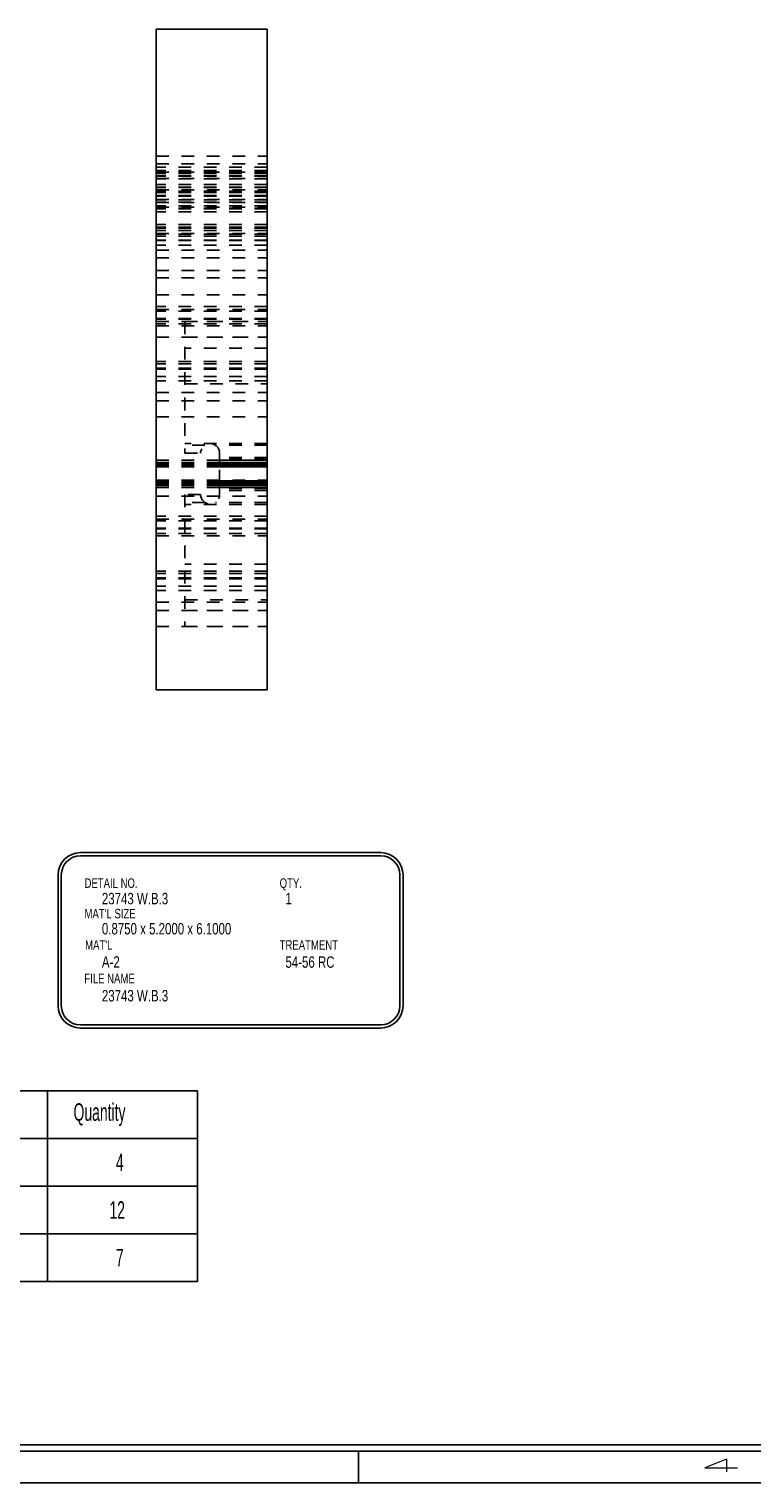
# Model space of a CAD drawing. Header units: inches. Extents: x 1802 to 2468, y -253 to -72.
# Tile 228 of 256: x 2077.35 to 2083.04, y -207.65 to -196.21. Entities that reach past the tile are written whole.
import ezdxf

# ---------------------------------------------------------------- set-up
doc = ezdxf.new("R2010")
doc.units = ezdxf.units.IN
doc.header["$LTSCALE"] = 0.5
doc.header["$MEASUREMENT"] = 0
doc.linetypes.add('HIDDEN', pattern=[0.225, 0.15, -0.075])
for name, color, linetype in [('SID-M-D', 42, 'Continuous'), ('SID-M-H', 4, 'HIDDEN'), ('SID-M-M', 233, 'Continuous'), ('SID-M-S', 105, 'Continuous')]:
    doc.layers.add(name, color=color, linetype=linetype)
doc.styles.add('R', font='ROMAND.SHX')
doc.styles.add('SLDTEXTSTYLE0', font='TXT', dxfattribs={"width": 0.595745})

# ---------------------------------------------------------------- blocks, each defined once
blk = doc.blocks.new('*U9')
at = {"layer": 'SID-M-S'}
for p, q in [((-34, -0.25), (0, -0.25)), ((-34, -0.3), (0, -0.3)), ((-23, -0.3), (-23, -0.55)), ((-34, -0.55), (0, -0.55))]:
    blk.add_line(p, q, dxfattribs=at)
at = {"layer": 'SID-M-D', "style": 'R', "width": 4}
blk.add_text('4', height=0.1, dxfattribs=at).set_placement((-20.327, -0.464))

msp = doc.modelspace()

# ---------------------------------------------------------------- linework, layer by layer
at = {"layer": 'SID-M-D', "color": 0}
for p, q in [((2075.13447, -204.56096), (2077.49668, -204.56096)), ((2077.49668, -204.56096), (2077.49668, -204.93596)), ((2077.49668, -204.56096), (2078.67778, -204.56096)), ((2078.67778, -204.56096), (2078.67778, -204.93596)), ((2075.13447, -204.93596), (2077.49668, -204.93596)), ((2077.49668, -204.93596), (2078.67778, -204.93596)), ((2077.49668, -204.93596), (2077.49668, -205.31096)), ((2078.67778, -204.93596), (2078.67778, -205.31096)), ((2075.13447, -205.31096), (2077.49668, -205.31096)), ((2077.49668, -205.31096), (2077.49668, -205.68596)), ((2077.49668, -205.31096), (2078.67778, -205.31096)), ((2078.67778, -205.31096), (2078.67778, -205.68596)), ((2075.13447, -205.68596), (2077.49668, -205.68596)), ((2077.49668, -205.68596), (2077.49668, -206.06096)), ((2077.49668, -205.68596), (2078.67778, -205.68596)), ((2078.67778, -205.68596), (2078.67778, -206.06096)), ((2075.13447, -206.06096), (2077.49668, -206.06096)), ((2077.49668, -206.06096), (2078.67778, -206.06096))]:
    msp.add_line(p, q, dxfattribs=at)
at = {"layer": 'SID-M-H'}
for p, q in [((2078.35321, -197.20805), (2079.22821, -197.20805)), ((2078.35321, -197.20805), (2079.22821, -197.20805)), ((2078.35321, -197.26805), (2079.22821, -197.26805)), ((2078.35321, -197.26805), (2079.22821, -197.26805)), ((2078.35321, -197.26805), (2079.22821, -197.26805)), ((2078.35321, -197.26805), (2079.22821, -197.26805)), ((2079.22821, -197.29405), (2078.35321, -197.29405)), ((2079.22821, -197.32143), (2078.35321, -197.32143)), ((2079.22821, -197.32143), (2078.35321, -197.32143)), ((2079.22821, -197.32143), (2078.35321, -197.32143)), ((2079.22821, -197.32143), (2078.35321, -197.32143)), ((2078.35321, -197.33305), (2079.22821, -197.33305)), ((2078.35321, -197.33305), (2079.22821, -197.33305)), ((2078.35321, -197.33305), (2079.22821, -197.33305)), ((2078.35321, -197.33305), (2079.22821, -197.33305)), ((2079.22821, -197.33405), (2078.35321, -197.33405)), ((2079.22821, -197.33405), (2078.35321, -197.33405)), ((2079.22821, -197.33405), (2078.35321, -197.33405)), ((2079.22821, -197.33405), (2078.35321, -197.33405)), ((2079.22821, -197.34312), (2078.35321, -197.34312)), ((2079.22821, -197.3612), (2078.35321, -197.3612)), ((2079.22821, -197.3612), (2078.35321, -197.3612)), ((2079.22821, -197.3612), (2078.35321, -197.3612)), ((2079.22821, -197.3612), (2078.35321, -197.3612)), ((2079.22821, -197.36339), (2078.35321, -197.36339)), ((2079.22821, -197.36339), (2078.35321, -197.36339)), ((2079.22821, -197.36339), (2078.35321, -197.36339)), ((2079.22821, -197.36339), (2078.35321, -197.36339)), ((2079.22821, -197.36576), (2078.35321, -197.36576)), ((2078.35321, -197.3822), (2079.22821, -197.3822)), ((2078.35321, -197.3822), (2079.22821, -197.3822)), ((2078.35321, -197.38232), (2079.22821, -197.38232)), ((2078.35321, -197.38232), (2079.22821, -197.38232)), ((2079.22821, -197.38576), (2078.35321, -197.38576)), ((2079.22821, -197.38576), (2078.35321, -197.38576)), ((2079.22821, -197.38576), (2078.35321, -197.38576)), ((2079.22821, -197.38576), (2078.35321, -197.38576)), ((2079.22821, -197.43034), (2078.35321, -197.43034)), ((2079.22821, -197.43034), (2078.35321, -197.43034)), ((2079.22821, -197.43034), (2078.35321, -197.43034)), ((2079.22821, -197.43034), (2078.35321, -197.43034)), ((2079.22821, -197.45034), (2078.35321, -197.45034)), ((2079.22821, -197.45271), (2078.35321, -197.45271)), ((2079.22821, -197.45271), (2078.35321, -197.45271)), ((2079.22821, -197.45271), (2078.35321, -197.45271)), ((2079.22821, -197.45271), (2078.35321, -197.45271)), ((2079.22821, -197.4549), (2078.35321, -197.4549)), ((2079.22821, -197.4549), (2078.35321, -197.4549)), ((2079.22821, -197.4549), (2078.35321, -197.4549)), ((2079.22821, -197.4549), (2078.35321, -197.4549)), ((2078.35321, -197.4722), (2079.22821, -197.4722)), ((2078.35321, -197.4722), (2079.22821, -197.4722)), ((2078.35321, -197.4722), (2079.22821, -197.4722)), ((2078.35321, -197.4722), (2079.22821, -197.4722)), ((2078.35321, -197.47297), (2079.22821, -197.47297)), ((2079.22821, -197.48205), (2078.35321, -197.48205)), ((2079.22821, -197.48205), (2078.35321, -197.48205)), ((2079.22821, -197.48205), (2078.35321, -197.48205)), ((2079.22821, -197.48205), (2078.35321, -197.48205)), ((2079.22821, -197.4822), (2078.35321, -197.4822)), ((2079.22821, -197.48232), (2078.35321, -197.48232)), ((2079.22821, -197.49466), (2078.35321, -197.49466)), ((2079.22821, -197.49466), (2078.35321, -197.49466)), ((2079.22821, -197.49466), (2078.35321, -197.49466)), ((2079.22821, -197.49466), (2078.35321, -197.49466)), ((2079.22821, -197.5172), (2078.35321, -197.5172)), ((2079.22821, -197.5172), (2078.35321, -197.5172)), ((2079.22821, -197.52205), (2078.35321, -197.52205)), ((2079.22821, -197.5222), (2078.35321, -197.5222)), ((2079.22821, -197.5222), (2078.35321, -197.5222)), ((2078.35321, -197.54805), (2079.22821, -197.54805)), ((2078.35321, -197.54805), (2079.22821, -197.54805)), ((2078.35321, -197.54805), (2079.22821, -197.54805)), ((2078.35321, -197.54805), (2079.22821, -197.54805)), ((2078.35321, -197.54805), (2079.22821, -197.54805)), ((2078.35321, -197.54805), (2079.22821, -197.54805)), ((2078.35321, -197.54805), (2079.22821, -197.54805)), ((2078.35321, -197.54805), (2079.22821, -197.54805)), ((2079.22821, -197.55171), (2078.35321, -197.55171)), ((2079.22821, -197.55171), (2078.35321, -197.55171)), ((2079.22821, -197.55171), (2078.35321, -197.55171)), ((2079.22821, -197.55171), (2078.35321, -197.55171)), ((2079.22821, -197.56839), (2078.35321, -197.56839)), ((2079.22821, -197.56839), (2078.35321, -197.56839)), ((2078.35321, -197.57232), (2079.22821, -197.57232)), ((2078.35321, -197.57232), (2079.22821, -197.57232)), ((2078.35321, -197.57232), (2079.22821, -197.57232)), ((2078.35321, -197.57232), (2079.22821, -197.57232)), ((2079.22821, -197.59816), (2078.35321, -197.59816)), ((2079.22821, -197.59816), (2078.35321, -197.59816)), ((2078.35321, -197.60805), (2079.22821, -197.60805)), ((2078.35321, -197.60805), (2079.22821, -197.60805)), ((2079.22821, -197.61555), (2078.35321, -197.61555)), ((2079.22821, -197.61555), (2078.35321, -197.61555)), ((2079.22821, -197.62232), (2078.35321, -197.62232)), ((2079.22821, -197.64532), (2078.35321, -197.64532)), ((2079.22821, -197.64532), (2078.35321, -197.64532)), ((2079.22821, -197.7442), (2078.35321, -197.7442)), ((2079.22821, -197.7442), (2078.35321, -197.7442)), ((2079.22821, -197.7672), (2078.35321, -197.7672)), ((2079.22821, -197.77397), (2078.35321, -197.77397)), ((2079.22821, -197.77397), (2078.35321, -197.77397)), ((2079.22821, -197.79137), (2078.35321, -197.79137)), ((2079.22821, -197.79137), (2078.35321, -197.79137)), ((2078.35321, -197.8172), (2079.22821, -197.8172)), ((2078.35321, -197.8172), (2079.22821, -197.8172)), ((2078.35321, -197.8172), (2079.22821, -197.8172)), ((2078.35321, -197.8172), (2079.22821, -197.8172)), ((2079.22821, -197.82113), (2078.35321, -197.82113)), ((2079.22821, -197.82113), (2078.35321, -197.82113)), ((2079.22821, -197.83781), (2078.35321, -197.83781)), ((2079.22821, -197.83781), (2078.35321, -197.83781)), ((2079.22821, -197.83781), (2078.35321, -197.83781)), ((2079.22821, -197.83781), (2078.35321, -197.83781)), ((2079.22821, -197.86732), (2078.35321, -197.86732)), ((2079.22821, -197.86732), (2078.35321, -197.86732)), ((2079.22821, -197.87232), (2078.35321, -197.87232)), ((2079.22821, -197.87232), (2078.35321, -197.87232)), ((2079.22821, -197.9072), (2078.35321, -197.9072)), ((2079.22821, -197.90732), (2078.35321, -197.90732)), ((2078.35321, -197.94732), (2079.22821, -197.94732)), ((2078.35321, -197.94732), (2079.22821, -197.94732)), ((2078.35321, -197.94732), (2079.22821, -197.94732)), ((2078.35321, -197.94732), (2079.22821, -197.94732)), ((2078.35321, -198.0072), (2079.22821, -198.0072)), ((2078.35321, -198.0072), (2079.22821, -198.0072)), ((2078.35321, -198.00732), (2079.22821, -198.00732)), ((2078.35321, -198.00732), (2079.22821, -198.00732)), ((2078.35321, -198.10801), (2079.22821, -198.10801)), ((2078.35321, -198.10801), (2079.22821, -198.10801)), ((2078.35321, -198.16366), (2079.22821, -198.16366)), ((2078.35321, -198.16366), (2079.22821, -198.16366)), ((2078.35321, -198.29801), (2079.22821, -198.29801)), ((2078.35321, -198.29801), (2079.22821, -198.29801)), ((2079.22821, -198.39084), (2078.35321, -198.39084)), ((2078.35321, -198.41508), (2079.22821, -198.41508)), ((2078.35321, -198.41508), (2079.22821, -198.41508)), ((2079.22821, -198.42584), (2078.35321, -198.42584)), ((2079.22821, -198.42584), (2078.35321, -198.42584)), ((2079.22821, -198.48372), (2078.35321, -198.48372)), ((2079.22821, -198.49084), (2078.35321, -198.49084)), ((2078.35321, -198.5075), (2079.22821, -198.5075)), ((2079.22821, -198.52584), (2078.35321, -198.52584)), ((2078.35321, -198.54372), (2079.22821, -198.54372)), ((2078.57821, -198.5075), (2079.22821, -198.5075)), ((2078.57821, -198.5075), (2078.57821, -199.545)), ((2078.35321, -198.6325), (2079.22821, -198.6325)), ((2078.57821, -198.6325), (2079.22821, -198.6325)), ((2079.22821, -198.717), (2078.57821, -198.717)), ((2079.22821, -198.8223), (2078.35321, -198.8223)), ((2079.22821, -198.84017), (2078.35321, -198.84017)), ((2079.22821, -198.87517), (2078.35321, -198.87517)), ((2079.22821, -198.8823), (2078.35321, -198.8823)), ((2079.22821, -198.94017), (2078.35321, -198.94017)), ((2079.22821, -198.94017), (2078.35321, -198.94017)), ((2079.22821, -198.97517), (2078.35321, -198.97517)), ((2078.57821, -198.998), (2079.22821, -198.998)), ((2078.35321, -199.06801), (2079.22821, -199.06801)), ((2078.35321, -199.06801), (2079.22821, -199.06801)), ((2078.35321, -199.13301), (2079.22821, -199.13301)), ((2078.35321, -199.13301), (2079.22821, -199.13301)), ((2078.35321, -199.25801), (2079.22821, -199.25801)), ((2078.35321, -199.25801), (2079.22821, -199.25801)), ((2079.22821, -199.4675), (2078.57821, -199.4675)), ((2078.73675, -199.4825), (2078.57821, -199.4825)), ((2078.73675, -199.4825), (2078.57821, -199.4825)), ((2079.22821, -199.4825), (2078.81967, -199.4825)), ((2079.22821, -199.4825), (2078.81967, -199.4825)), ((2078.35321, -199.6), (2079.22821, -199.6)), ((2078.57821, -199.545), (2078.70321, -199.545)), ((2078.85321, -199.545), (2078.85321, -199.6)), ((2079.22821, -199.5775), (2078.85321, -199.5775)), ((2079.22821, -199.5775), (2078.85321, -199.5775)), ((2079.22821, -199.5925), (2078.85321, -199.5925)), ((2078.85321, -199.6), (2079.22821, -199.6)), ((2078.85321, -199.6), (2078.85321, -199.62)), ((2078.35321, -199.6175), (2079.22821, -199.6175)), ((2078.35321, -199.62), (2079.22821, -199.62)), ((2078.35321, -199.6325), (2079.22821, -199.6325)), ((2078.35321, -199.64), (2079.22821, -199.64)), ((2078.35321, -199.6525), (2079.22821, -199.6525)), ((2078.85321, -199.6175), (2079.22821, -199.6175)), ((2078.85321, -199.62), (2078.85321, -199.64)), ((2078.85321, -199.62), (2079.22821, -199.62)), ((2078.85321, -199.6325), (2079.22821, -199.6325)), ((2078.85321, -199.64), (2079.22821, -199.64)), ((2078.85321, -199.775), (2078.85321, -199.64)), ((2078.85321, -199.6525), (2079.22821, -199.6525)), ((2078.35321, -199.75793), (2079.22821, -199.75793)), ((2078.35321, -199.75793), (2079.22821, -199.75793)), ((2078.35321, -199.7625), (2079.22821, -199.7625)), ((2078.35321, -199.775), (2079.22821, -199.775)), ((2078.35321, -199.7825), (2079.22821, -199.7825)), ((2078.35321, -199.795), (2079.22821, -199.795)), ((2078.35321, -199.7975), (2079.22821, -199.7975)), ((2078.35321, -199.81358), (2079.22821, -199.81358)), ((2078.35321, -199.81358), (2079.22821, -199.81358)), ((2078.35321, -199.815), (2079.22821, -199.815)), ((2078.85321, -199.7625), (2079.22821, -199.7625)), ((2078.85321, -199.775), (2078.85321, -199.795)), ((2078.85321, -199.775), (2079.22821, -199.775)), ((2078.85321, -199.7825), (2079.22821, -199.7825)), ((2078.85321, -199.795), (2079.22821, -199.795)), ((2078.85321, -199.795), (2078.85321, -199.815)), ((2078.85321, -199.7975), (2079.22821, -199.7975)), ((2078.85321, -199.815), (2079.22821, -199.815)), ((2078.85321, -199.815), (2078.85321, -199.87)), ((2079.22821, -199.8225), (2078.85321, -199.8225)), ((2079.22821, -199.8375), (2078.85321, -199.8375)), ((2079.22821, -199.8375), (2078.85321, -199.8375)), ((2078.35321, -199.88293), (2079.22821, -199.88293)), ((2078.35321, -199.88293), (2079.22821, -199.88293)), ((2078.57821, -199.87), (2078.57821, -200.9075)), ((2078.70321, -199.87), (2078.57821, -199.87)), ((2078.73675, -199.9325), (2078.57821, -199.9325)), ((2078.73675, -199.9325), (2078.57821, -199.9325)), ((2079.22821, -199.9475), (2078.57821, -199.9475)), ((2079.22821, -199.9325), (2078.81967, -199.9325)), ((2079.22821, -199.9325), (2078.81967, -199.9325)), ((2079.22821, -200.04077), (2078.35321, -200.04077)), ((2078.35321, -200.065), (2079.22821, -200.065)), ((2078.35321, -200.065), (2079.22821, -200.065)), ((2079.22821, -200.07577), (2078.35321, -200.07577)), ((2079.22821, -200.07577), (2078.35321, -200.07577)), ((2079.22821, -200.13364), (2078.35321, -200.13364)), ((2079.22821, -200.14077), (2078.35321, -200.14077)), ((2079.22821, -200.17577), (2078.35321, -200.17577)), ((2078.35321, -200.19364), (2079.22821, -200.19364)), ((2079.22821, -200.417), (2078.57821, -200.417)), ((2079.22821, -200.47222), (2078.35321, -200.47222)), ((2079.22821, -200.4901), (2078.35321, -200.4901)), ((2079.22821, -200.5251), (2078.35321, -200.5251)), ((2079.22821, -200.53222), (2078.35321, -200.53222)), ((2079.22821, -200.5901), (2078.35321, -200.5901)), ((2079.22821, -200.5901), (2078.35321, -200.5901)), ((2079.22821, -200.6251), (2078.35321, -200.6251)), ((2078.35321, -200.71793), (2079.22821, -200.71793)), ((2078.35321, -200.71793), (2079.22821, -200.71793)), ((2078.57821, -200.698), (2079.22821, -200.698)), ((2078.35321, -200.7825), (2079.22821, -200.7825)), ((2078.35321, -200.78293), (2079.22821, -200.78293)), ((2078.35321, -200.78293), (2079.22821, -200.78293)), ((2078.57821, -200.7825), (2079.22821, -200.7825)), ((2078.35321, -200.9075), (2079.22821, -200.9075)), ((2078.35321, -200.90793), (2079.22821, -200.90793)), ((2078.35321, -200.90793), (2079.22821, -200.90793)), ((2078.57821, -200.9075), (2079.22821, -200.9075))]:
    msp.add_line(p, q, dxfattribs=at)
for centre, start, end in [((2078.77821, -199.545), 0, 180), ((2078.77821, -199.87), 180, 0)]:
    msp.add_arc(centre, 0.075, start, end, dxfattribs=at)
at = {"layer": 'SID-M-M'}
for p, q in [((2077.75625, -202.68727), (2080.12223, -202.68727)), ((2077.75625, -202.71227), (2080.12223, -202.71227)), ((2077.58125, -202.86227), (2077.58125, -203.89279)), ((2077.60625, -202.86227), (2077.60625, -203.89279)), ((2080.27223, -202.86227), (2080.27223, -203.89279)), ((2080.29723, -202.86227), (2080.29723, -203.89279)), ((2077.75625, -204.04279), (2080.12223, -204.04279)), ((2077.75625, -204.06779), (2080.12223, -204.06779))]:
    msp.add_line(p, q, dxfattribs=at)
for centre, radius, start, end in [((2077.75625, -202.86227), 0.175, 90, 180), ((2080.12223, -202.86227), 0.175, 0, 90), ((2077.75625, -202.86227), 0.15, 90, 180), ((2080.12223, -202.86227), 0.15, 0, 90), ((2077.75625, -203.89279), 0.175, 180, 270), ((2077.75625, -203.89279), 0.15, 180, 270), ((2080.12223, -203.89279), 0.15, 270, 0), ((2080.12223, -203.89279), 0.175, 270, 0)]:
    msp.add_arc(centre, radius, start, end, dxfattribs=at)
at = {"layer": 'SID-M-S'}
for p, q in [((2078.35321, -201.4075), (2078.35321, -196.2075)), ((2078.35321, -196.2075), (2079.22821, -196.2075)), ((2079.22821, -201.4075), (2079.22821, -196.2075)), ((2078.35321, -201.4075), (2079.22821, -201.4075))]:
    msp.add_line(p, q, dxfattribs=at)

# ---------------------------------------------------------------- block references
at = {"layer": 'SID-M-D'}
msp.add_blockref('*U9', (2102.94756, -207.09685), dxfattribs=at)

# ---------------------------------------------------------------- texts
at = {"layer": 'SID-M-D', "style": 'SLDTEXTSTYLE0', "width": 0.75}
for s, height, p in [('DETAIL NO.', 0.075, (2077.78913, -202.96506)), ('QTY.', 0.075, (2079.32537, -202.96506)), ('23743 W.B.3', 0.09, (2077.92607, -203.09434)), ('1', 0.09, (2079.3711, -203.09434)), ("MAT'L SIZE", 0.075, (2077.78913, -203.20517)), ('0.8750 x 5.2000 x 6.1000', 0.09, (2077.92607, -203.33114)), ("MAT'L", 0.075, (2077.79376, -203.45134)), ('TREATMENT', 0.075, (2079.32537, -203.45134)), ('A-2', 0.09, (2077.92607, -203.59238)), ('54-56 RC', 0.09, (2079.3711, -203.59346)), ('FILE NAME', 0.075, (2077.78783, -203.71547)), ('23743 W.B.3', 0.09, (2077.92607, -203.85848))]:
    msp.add_text(s, height=height, dxfattribs=at).set_placement(p)
at = {"layer": 'SID-M-D', "color": 0, "attachment_point": 1, "style": 'SLDTEXTSTYLE0'}
for s, insert, char_height in [('Quantity', (2077.70274, -204.65992), 0.137795), ('4', (2078.03632, -205.05534), 0.1378), ('12', (2077.98541, -205.43034), 0.137795), ('7', (2078.03632, -205.80534), 0.1378)]:
    msp.add_mtext(s, dxfattribs=dict(at, insert=insert, char_height=char_height))

doc.saveas('drawing.dxf')
